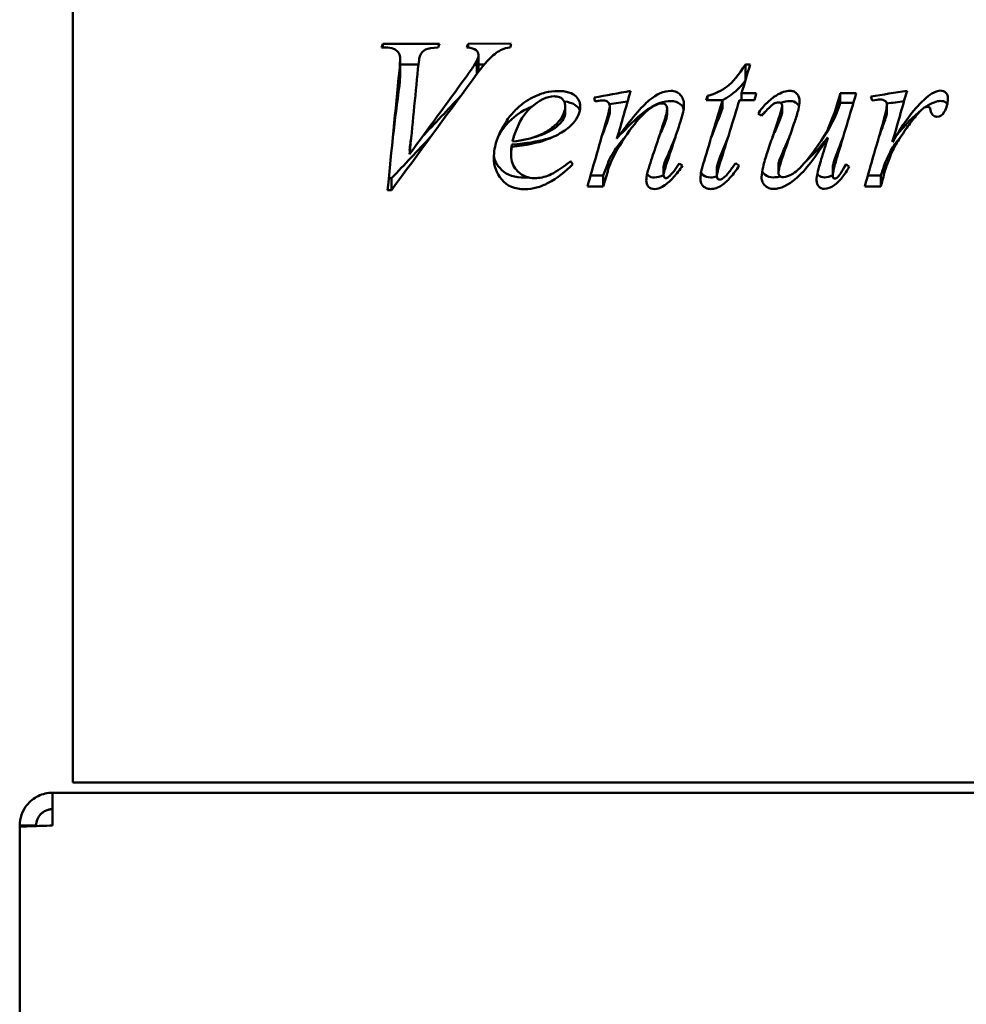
# Model space of a CAD drawing. Header units: millimetres. Extents: x 2244 to 3007, y 1276 to 2437.
# Tile 2 of 5: x 2244 to 2474, y 1704 to 1944. Entities that reach past the tile are written whole.
import ezdxf

# ---------------------------------------------------------------- set-up
doc = ezdxf.new("R2010")
doc.units = ezdxf.units.MM
doc.header["$LTSCALE"] = 12.5
doc.layers.add('Widoczne (ISO)', color=7, linetype='Continuous', lineweight=50)

msp = doc.modelspace()

# ---------------------------------------------------------------- linework, layer by layer
at = {"layer": 'Widoczne (ISO)'}
for p, q in [((2256.5, 2073.25), (2256.5, 1758.25)), ((2332.77, 1937.55), (2331.82, 1937.55)), ((2332.08, 1938.48), (2345.92, 1938.49)), ((2332.08, 1937.55), (2332.08, 1938.48)), ((2352.96, 1938.5), (2363.45, 1938.51)), ((2352.96, 1937.54), (2352.96, 1938.5)), ((2336.35, 1930.61), (2336.35, 1934.86)), ((2355.08, 1931.12), (2355.08, 1934.36)), ((2355.45, 1931.61), (2355.45, 1935.76)), ((2336.35, 1933.43), (2340.8, 1933.44)), ((2355.45, 1933.45), (2356.91, 1933.45)), ((2420.59, 1933.41), (2421.73, 1933.41)), ((2420.59, 1929.56), (2420.59, 1933.41)), ((2397.46, 1925), (2397.46, 1925)), ((2414.99, 1924.74), (2411.04, 1924.74)), ((2411.3, 1924.74), (2411.3, 1925.76)), ((2414.99, 1922.74), (2414.99, 1924.74)), ((2422.8, 1924.75), (2419.14, 1924.74)), ((2419.65, 1926.4), (2423.22, 1926.4)), ((2419.65, 1924.74), (2419.65, 1926.4)), ((2443.13, 1922.39), (2443.13, 1924.28)), ((2443.73, 1926.42), (2447.64, 1926.43)), ((2443.73, 1924.05), (2443.73, 1926.42)), ((2376.62, 1921.58), (2376.62, 1923.25)), ((2387.48, 1921.61), (2387.48, 1923.29)), ((2401.47, 1921.22), (2401.47, 1922.78)), ((2404.8, 1923.65), (2404.8, 1923.65)), ((2429.55, 1921.73), (2429.55, 1923.44)), ((2443.73, 1924.05), (2446.93, 1924.05)), ((2455.11, 1921.93), (2455.11, 1923.69)), ((2454.28, 1918.84), (2454.28, 1919.72)), ((2370.11, 1916.02), (2370.11, 1916.09)), ((2371.82, 1915.17), (2371.82, 1915.01)), ((2389.24, 1915.43), (2389.24, 1915.34)), ((2440.71, 1915.63), (2440.71, 1915.59)), ((2457.55, 1914.64), (2457.55, 1914.32)), ((2363.42, 1912.21), (2363.42, 1911.2)), ((2363.56, 1913.88), (2363.56, 1913.34)), ((2414.46, 1910.94), (2414.46, 1909.56)), ((2387.13, 1909.63), (2387.13, 1907.88)), ((2400.6, 1908.55), (2400.6, 1906.49)), ((2413.61, 1908.32), (2413.61, 1906.19)), ((2428.62, 1908.97), (2428.62, 1907.03)), ((2441.89, 1908.49), (2441.89, 1906.42)), ((2454.47, 1908.9), (2454.47, 1906.94)), ((2334.23, 1905.66), (2333.57, 1905.66)), ((2334.23, 1905.66), (2334.23, 1902.78)), ((2385.87, 1906.32), (2382.79, 1906.32)), ((2385.87, 1906.32), (2385.87, 1903.63)), ((2453.64, 1906.37), (2450.47, 1906.37)), ((2453.64, 1906.37), (2453.64, 1903.69)), ((2334.23, 1902.78), (2333.29, 1902.78)), ((2385.87, 1903.63), (2382.01, 1903.62)), ((2453.64, 1903.69), (2449.7, 1903.69)), ((2693.5, 1758.25), (2256.5, 1758.25)), ((2251.5, 1755.75), (2693.5, 1755.75)), ((2251.5, 1747.75), (2251.5, 1755.75)), ((2243.5, 1747.75), (2243.5, 1747.4)), ((2247.5, 1747.75), (2243.5, 1747.75)), ((2243.5, 1320.75), (2243.5, 1747.4)), ((2247.5, 1747.75), (2247.5, 1747.63))]:
    msp.add_line(p, q, dxfattribs=at)
for centre, major_axis, ratio, start_param, end_param in [((2331.95, 1914.11), (43.93, 163.32), 0.037061, 1.430969, 1.436752), ((2345.78, 1913.72), (-49.22, -164.66), 0.040888, 4.573584, 4.579321), ((2352.8, 1913.29), (54.64, 166.13), 0.044611, 1.433141, 1.438829), ((2363.32, 1914.1), (-43.92, -163.32), 0.037112, 4.572374, 4.578158), ((2388.12, 1597.96), (4881.64, 885.85), 0.065094, 1.558074, 1.559895), ((2455.61, 1516.99), (6019.6, 982.27), 0.06624, 1.559254, 1.560722), ((2383.79, 1915.21), (-39.4, 162.12), 0.013734, 4.765929, 4.771749), ((2388.12, 1507.16), (6237.08, 880.3), 0.065506, 1.560958, 1.561669), ((2411.17, 1915.16), (40.34, 162.33), 0.014572, 1.509056, 1.5154), ((2423.01, 1915.1), (-41.82, -162.66), 0.015561, 4.646835, 4.657035), ((2443.43, 1915), (45.53, 163.53), 0.016382, 1.505469, 1.518589), ((2451.36, 1914.5), (-61.05, 167.68), 0.020411, 4.765577, 4.771204), ((2455.61, 1403.06), (7700.08, 977.27), 0.066581, 1.56187, 1.562414), ((2443.43, 1914.79), (46.6, 130.17), 0.020582, 1.506954, 1.519775), ((2424.09, 1905.01), (-380.59, 271.45), 0.028211, 4.731455, 4.73356), ((2378.2, 1918.79), (132.91, -191.74), 0.022834, 4.743379, 4.747255), ((2404.85, 1934.08), (501.63, -304.17), 0.036526, 4.733735, 4.735332), ((2418.64, 1928.26), (364.29, -266.84), 0.034321, 4.736346, 4.738702), ((2445.53, 1927.27), (330.79, -257.02), 0.034827, 4.738274, 4.740609)]:
    msp.add_ellipse(centre, major_axis=major_axis, ratio=ratio, start_param=start_param, end_param=end_param, dxfattribs=at)
for points, knots in [([(2336.35, 1934.86), (2336.34, 1935.1), (2336.32, 1935.33), (2336.2, 1935.78), (2336.11, 1935.99), (2335.8, 1936.49), (2335.59, 1936.7), (2335.27, 1936.98), (2335.01, 1937.13), (2334.16, 1937.47), (2333.47, 1937.55), (2332.77, 1937.55)], [-0.4120516, -0.4120516, -0.4120516, -0.4120516, -0.3823975, -0.3823975, -0.3540603, -0.3540603, -0.3083976, -0.3083976, -0.2091535, -0.2091535, 0, 0, 0, 0]), ([(2345.64, 1937.56), (2344.13, 1937.54), (2343.1, 1937.38), (2342.55, 1937.09), (2342, 1936.8), (2341.55, 1936.3), (2341.21, 1935.6)], [0, 0, 0, 0, 1, 1, 1, 2, 2, 2, 2]), ([(2355.45, 1935.76), (2355.45, 1936.21), (2355.25, 1936.61), (2354.86, 1936.95), (2354.47, 1937.29), (2353.73, 1937.49), (2352.64, 1937.57)], [0, 0, 0, 0, 1, 1, 1, 2, 2, 2, 2]), ([(2361.19, 1937.09), (2360.24, 1936.64), (2359.3, 1935.96), (2358.36, 1935.06), (2357.43, 1934.16), (2355.94, 1932.33), (2353.91, 1929.56)], [0, 0, 0, 0, 1, 1, 1, 2, 2, 2, 2]), ([(2341.21, 1935.6), (2341.11, 1935.4), (2341.03, 1935.01), (2340.84, 1933.86), (2340.76, 1933.06), (2340.69, 1932.39)], [-0.356292, -0.356292, -0.356292, -0.356292, -0.2035718, -0.2035718, 0, 0, 0, 0]), ([(2352.28, 1930.18), (2352.88, 1930.99), (2353.54, 1931.91), (2354.44, 1933.26), (2354.84, 1933.89), (2355.08, 1934.36)], [-0.4116602, -0.4116602, -0.4116602, -0.4116602, -0.1597181, -0.1597181, 0, 0, 0, 0]), ([(2411.3, 1925.76), (2413.21, 1926.28), (2414.82, 1927.05), (2416.13, 1928.08), (2417.45, 1929.11), (2418.93, 1930.88), (2420.59, 1933.41)], [0, 0, 0, 0, 1, 1, 1, 2, 2, 2, 2]), ([(2414.99, 1924.73), (2415.39, 1924.92), (2415.77, 1925.12), (2417.44, 1926.13), (2418.91, 1927.5), (2420.55, 1929.44)], [0.727462, 0.727462, 0.727462, 0.727462, 1, 1, 1.993018, 1.993018, 1.993018, 1.993018]), ([(2359.19, 1910.59), (2359.19, 1912.1), (2359.45, 1913.56), (2360.5, 1916.67), (2361.33, 1918.19), (2362.78, 1920.37), (2363.46, 1921.24), (2364.96, 1922.82), (2365.76, 1923.52), (2367.28, 1924.6), (2367.95, 1925.01), (2369.62, 1925.88), (2370.65, 1926.28), (2372.77, 1926.82), (2373.83, 1926.95), (2374.9, 1926.95)], [-2.344716, -2.344716, -2.344716, -2.344716, -1.969136, -1.969136, -1.525754, -1.525754, -1.2006, -1.2006, -0.887482, -0.887482, -0.655378, -0.655378, -0.322016, -0.322016, 0, 0, 0, 0]), ([(2374.9, 1926.95), (2375.76, 1926.96), (2376.68, 1926.87), (2378.33, 1926.36), (2378.77, 1926.01), (2379.36, 1925.51), (2379.7, 1925.12), (2380.05, 1924.44), (2380.13, 1924.21), (2380.25, 1923.72), (2380.28, 1923.47), (2380.28, 1923.22)], [-0.455733, -0.455733, -0.455733, -0.455733, -0.3810041, -0.3810041, -0.3057257, -0.3057257, -0.1502032, -0.1502032, -0.0756254, -0.0756254, 0, 0, 0, 0]), ([(2389.24, 1915.34), (2392.66, 1920.09), (2395.29, 1923.22), (2397.12, 1924.72), (2398.95, 1926.23), (2400.71, 1926.98), (2402.41, 1926.98)], [0, 0, 0, 0, 1, 1, 1, 2, 2, 2, 2]), ([(2402.41, 1926.98), (2402.64, 1926.98), (2402.87, 1926.96), (2403.31, 1926.88), (2403.51, 1926.81), (2404.12, 1926.55), (2404.44, 1926.3), (2404.97, 1925.74), (2405.19, 1925.39), (2405.51, 1924.56), (2405.58, 1924.09), (2405.58, 1923.62)], [-0.4812637, -0.4812637, -0.4812637, -0.4812637, -0.4262887, -0.4262887, -0.3742214, -0.3742214, -0.2682455, -0.2682455, -0.1420108, -0.1420108, 0, 0, 0, 0]), ([(2431.46, 1927.01), (2431.64, 1927.01), (2431.81, 1926.99), (2432.15, 1926.92), (2432.31, 1926.87), (2432.77, 1926.65), (2433, 1926.45), (2433.37, 1926.04), (2433.54, 1925.76), (2433.76, 1925.13), (2433.81, 1924.79), (2433.81, 1924.44)], [-0.3365452, -0.3365452, -0.3365452, -0.3365452, -0.3021077, -0.3021077, -0.2695644, -0.2695644, -0.2021992, -0.2021992, -0.1029119, -0.1029119, 0, 0, 0, 0]), ([(2464.69, 1925.3), (2465.26, 1925.78), (2465.94, 1926.27), (2466.86, 1926.74), (2467.13, 1926.86), (2467.64, 1927), (2467.88, 1927.05), (2468.12, 1927.05)], [-0.383018, -0.383018, -0.383018, -0.383018, -0.1581064, -0.1581064, -0.0715806, -0.0715806, 0, 0, 0, 0]), ([(2468.12, 1927.05), (2468.69, 1927.05), (2469.14, 1926.88), (2469.48, 1926.55), (2469.81, 1926.22), (2469.98, 1925.73), (2469.98, 1925.08)], [0, 0, 0, 0, 1, 1, 1, 2, 2, 2, 2]), ([(2373.93, 1925.67), (2372.12, 1925.67), (2370.2, 1924.73), (2368.18, 1922.87), (2366.16, 1921), (2364.68, 1918.24), (2363.73, 1914.6)], [0, 0, 0, 0, 1, 1, 1, 2, 2, 2, 2]), ([(2376.62, 1923.25), (2376.62, 1923.44), (2376.6, 1923.64), (2376.52, 1924.02), (2376.46, 1924.19), (2376.24, 1924.67), (2376.05, 1924.87), (2375.71, 1925.2), (2375.48, 1925.34), (2374.81, 1925.61), (2374.36, 1925.67), (2373.93, 1925.67)], [-0.3351946, -0.3351946, -0.3351946, -0.3351946, -0.3023646, -0.3023646, -0.2718107, -0.2718107, -0.2153833, -0.2153833, -0.130847, -0.130847, 0, 0, 0, 0]), ([(2376.37, 1924.39), (2377.47, 1924.28), (2378.34, 1924.01), (2379.59, 1923.19), (2380, 1922.72), (2380.18, 1922.19)], [0.289261, 0.289261, 0.289261, 0.289261, 1, 1, 1.722348, 1.722348, 1.722348, 1.722348]), ([(2387.48, 1923.29), (2387.48, 1923.65), (2387.33, 1923.97), (2387.03, 1924.26), (2386.72, 1924.54), (2386.35, 1924.68), (2385.91, 1924.68)], [0, 0, 0, 0, 1, 1, 1, 2, 2, 2, 2]), ([(2389.53, 1915.75), (2392.81, 1919.27), (2395.34, 1921.59), (2398.95, 1923.9), (2400.71, 1924.48), (2402.41, 1924.49)], [0.029035, 0.029035, 0.029035, 0.029035, 1, 1, 2, 2, 2, 2]), ([(2402.41, 1924.49), (2403.32, 1924.49), (2404.08, 1924.24), (2405.1, 1923.42), (2405.37, 1923.01), (2405.5, 1922.53)], [0, 0, 0, 0, 1, 1, 1.69703, 1.69703, 1.69703, 1.69703]), ([(2423.69, 1921.49), (2424.33, 1922.41), (2425.06, 1923.3), (2426.55, 1924.78), (2427.31, 1925.4), (2428.14, 1925.89)], [-0.6293595, -0.6293595, -0.6293595, -0.6293595, -0.2915637, -0.2915637, 0, 0, 0, 0]), ([(2428.72, 1924.18), (2428.28, 1924.18), (2427.84, 1924.05), (2427.42, 1923.8), (2426.99, 1923.54), (2426.01, 1922.58), (2424.49, 1920.92)], [0, 0, 0, 0, 1, 1, 1, 2, 2, 2, 2]), ([(2429.55, 1923.44), (2429.55, 1923.63), (2429.46, 1923.8), (2429.29, 1923.95), (2429.12, 1924.11), (2428.93, 1924.18), (2428.72, 1924.18)], [0, 0, 0, 0, 1, 1, 1, 2, 2, 2, 2]), ([(2429.85, 1905.95), (2430.44, 1905.95), (2431.21, 1906.23), (2432.17, 1906.79), (2433.12, 1907.36), (2434.38, 1908.62), (2435.96, 1910.58), (2437.54, 1912.55), (2438.85, 1914.39), (2439.88, 1916.1), (2440.9, 1917.82), (2441.99, 1920.55), (2443.13, 1924.28)], [0, 0, 0, 0, 1, 1, 1, 2, 2, 2, 3, 3, 3, 4, 4, 4, 4]), ([(2431.46, 1924.51), (2432.15, 1924.51), (2432.71, 1924.32), (2433.39, 1923.74), (2433.56, 1923.5), (2433.67, 1923.24)], [0, 0, 0, 0, 1, 1, 1.542833, 1.542833, 1.542833, 1.542833]), ([(2433.81, 1924.44), (2433.81, 1923.88), (2433.66, 1923.15), (2433.27, 1921.54), (2432.93, 1920.45), (2432.61, 1919.5)], [-0.5020538, -0.5020538, -0.5020538, -0.5020538, -0.3020071, -0.3020071, 0, 0, 0, 0]), ([(2456.43, 1914.49), (2457.75, 1916.72), (2459.22, 1919.01), (2461.91, 1922.54), (2463.26, 1924.1), (2464.69, 1925.3)], [-1.331161, -1.331161, -1.331161, -1.331161, -0.559665, -0.559665, 0, 0, 0, 0]), ([(2468.12, 1924.54), (2468.69, 1924.54), (2469.14, 1924.41), (2469.63, 1924.03), (2469.75, 1923.89), (2469.83, 1923.72)], [0, 0, 0, 0, 1, 1, 1.456818, 1.456818, 1.456818, 1.456818]), ([(2360.21, 1915.75), (2360.57, 1916.45), (2361.01, 1917.16), (2363.13, 1919.95), (2365.12, 1921.57), (2367.85, 1922.89), (2368.19, 1923.04), (2368.53, 1923.18)], [0.658987, 0.658987, 0.658987, 0.658987, 1, 1, 2, 2, 2.141272, 2.141272, 2.141272, 2.141272]), ([(2370.11, 1916.09), (2371.09, 1916.53), (2372.07, 1917.04), (2374.1, 1918.46), (2374.72, 1919.17), (2375.47, 1920.08), (2375.91, 1920.73), (2376.34, 1921.72), (2376.45, 1922.03), (2376.58, 1922.64), (2376.62, 1922.94), (2376.62, 1923.25)], [-0.6447508, -0.6447508, -0.6447508, -0.6447508, -0.544742, -0.544742, -0.4150119, -0.4150119, -0.1884639, -0.1884639, -0.0909424, -0.0909424, 0, 0, 0, 0]), ([(2386.66, 1919.8), (2386.87, 1920.53), (2387.11, 1921.39), (2387.39, 1922.59), (2387.48, 1923.05), (2387.48, 1923.29)], [-0.1778493, -0.1778493, -0.1778493, -0.1778493, -0.0704967, -0.0704967, 0, 0, 0, 0]), ([(2398.32, 1923.32), (2396.95, 1922.56), (2395.52, 1921.29), (2394.04, 1919.51), (2392.55, 1917.72), (2390.98, 1915.45), (2389.32, 1912.68)], [0, 0, 0, 0, 1, 1, 1, 2, 2, 2, 2]), ([(2401.47, 1922.78), (2401.47, 1923.13), (2401.34, 1923.41), (2401.09, 1923.63), (2400.85, 1923.85), (2400.55, 1923.95), (2400.21, 1923.95)], [0, 0, 0, 0, 1, 1, 1, 2, 2, 2, 2]), ([(2405.58, 1923.62), (2405.58, 1923.03), (2405.49, 1922.4), (2405.22, 1921.06), (2405, 1920.27), (2404.76, 1919.53)], [-0.4096662, -0.4096662, -0.4096662, -0.4096662, -0.2335488, -0.2335488, 0, 0, 0, 0]), ([(2428.58, 1919.87), (2428.82, 1920.59), (2429.11, 1921.46), (2429.45, 1922.71), (2429.55, 1923.17), (2429.55, 1923.44)], [-0.1921583, -0.1921583, -0.1921583, -0.1921583, -0.0800237, -0.0800237, 0, 0, 0, 0]), ([(2439.73, 1915.84), (2439.78, 1915.9), (2439.83, 1915.96), (2440.9, 1917.36), (2441.99, 1919.48), (2443.13, 1922.39)], [2.954194, 2.954194, 2.954194, 2.954194, 3, 3, 4, 4, 4, 4]), ([(2454.28, 1919.72), (2454.51, 1920.48), (2454.74, 1921.34), (2455.01, 1922.65), (2455.11, 1923.23), (2455.11, 1923.69)], [-0.3416239, -0.3416239, -0.3416239, -0.3416239, -0.1387615, -0.1387615, 0, 0, 0, 0]), ([(2464.23, 1922.9), (2463.99, 1922.77), (2463.69, 1922.52), (2462.98, 1921.81), (2462.56, 1921.31), (2462.2, 1920.87)], [-0.3003884, -0.3003884, -0.3003884, -0.3003884, -0.1695212, -0.1695212, 0, 0, 0, 0]), ([(2467.32, 1920.68), (2466.92, 1920.68), (2466.58, 1920.8), (2466.31, 1921.06), (2466.03, 1921.32), (2465.85, 1921.71), (2465.78, 1922.25)], [0, 0, 0, 0, 1, 1, 1, 2, 2, 2, 2]), ([(2370.11, 1916.02), (2372.28, 1916.76), (2373.91, 1917.64), (2376.08, 1919.69), (2376.62, 1920.66), (2376.62, 1921.58)], [0, 0, 0, 0, 1, 1, 2, 2, 2, 2]), ([(2397.39, 1909.4), (2397.96, 1911.13), (2398.53, 1912.86), (2399.67, 1916.32), (2400.24, 1918.05), (2400.81, 1919.78)], [-1.093558, -1.093558, -1.093558, -1.093558, -0.546779, -0.546779, 0, 0, 0, 0]), ([(2404.76, 1919.53), (2404.16, 1917.73), (2403.57, 1915.94), (2402.38, 1912.34), (2401.79, 1910.54), (2401.2, 1908.75)], [-1.136095, -1.136095, -1.136095, -1.136095, -0.568047, -0.568047, 0, 0, 0, 0]), ([(2425.9, 1911.89), (2426.34, 1913.22), (2426.79, 1914.55), (2427.68, 1917.21), (2428.13, 1918.54), (2428.58, 1919.87)], [-0.8420038, -0.8420038, -0.8420038, -0.8420038, -0.4210019, -0.4210019, 0, 0, 0, 0]), ([(2432.61, 1919.5), (2432.14, 1918.13), (2431.67, 1916.75), (2430.73, 1914.01), (2430.26, 1912.64), (2429.79, 1911.26)], [-0.8709882, -0.8709882, -0.8709882, -0.8709882, -0.4354941, -0.4354941, 0, 0, 0, 0]), ([(2462.2, 1920.87), (2461.42, 1919.95), (2460.67, 1918.96), (2459.13, 1916.79), (2458.32, 1915.55), (2457.55, 1914.32)], [-0.7986701, -0.7986701, -0.7986701, -0.7986701, -0.435772, -0.435772, 0, 0, 0, 0]), ([(2378.54, 1919.13), (2377.72, 1918.23), (2376.76, 1917.47), (2374.5, 1916.08), (2373.17, 1915.49), (2371.82, 1915.01)], [-0.7934406, -0.7934406, -0.7934406, -0.7934406, -0.4278289, -0.4278289, 0, 0, 0, 0]), ([(2440.71, 1915.59), (2437.68, 1910.8), (2435.14, 1907.52), (2433.1, 1905.74), (2431.05, 1903.96), (2429.17, 1903.07), (2427.45, 1903.07)], [0, 0, 0, 0, 1, 1, 1, 2, 2, 2, 2]), ([(2438.28, 1907.41), (2438.44, 1908.05), (2438.72, 1909.07), (2439.61, 1912.05), (2440.15, 1913.81), (2440.71, 1915.59)], [-0.9783678, -0.9783678, -0.9783678, -0.9783678, -0.5593548, -0.5593548, 0, 0, 0, 0]), ([(2389.32, 1912.68), (2388.88, 1911.94), (2388.48, 1911.17), (2387.75, 1909.56), (2387.42, 1908.73), (2387.13, 1907.88)], [-0.5297177, -0.5297177, -0.5297177, -0.5297177, -0.269435, -0.269435, 0, 0, 0, 0]), ([(2457.55, 1914.32), (2457.18, 1913.73), (2456.84, 1913.12), (2456.23, 1911.83), (2455.94, 1911.15), (2455.7, 1910.46)], [-0.42929, -0.42929, -0.42929, -0.42929, -0.2208196, -0.2208196, 0, 0, 0, 0]), ([(2366.8, 1903.01), (2364.28, 1903.01), (2362.39, 1903.79), (2361.11, 1905.37), (2359.83, 1906.95), (2359.19, 1908.69), (2359.19, 1910.59)], [0, 0, 0, 0, 1, 1, 1, 2, 2, 2, 2]), ([(2366.8, 1905.84), (2364.28, 1905.84), (2362.39, 1906.45), (2359.96, 1908.78), (2359.32, 1909.99), (2359.21, 1911.3)], [0, 0, 0, 0, 1, 1, 1.901052, 1.901052, 1.901052, 1.901052]), ([(2363.42, 1911.2), (2363.42, 1910.56), (2363.52, 1909.93), (2363.96, 1908.73), (2364.28, 1908.2), (2364.82, 1907.57), (2364.95, 1907.43), (2365.62, 1906.78), (2366.23, 1906.37), (2367.62, 1905.81), (2368.36, 1905.69), (2369.11, 1905.69)], [-0.8873024, -0.8873024, -0.8873024, -0.8873024, -0.6962118, -0.6962118, -0.507233, -0.507233, -0.4507466, -0.4507466, -0.2266887, -0.2266887, 0, 0, 0, 0]), ([(2369.11, 1905.69), (2370.37, 1905.69), (2371.58, 1905.95), (2372.75, 1906.45), (2373.91, 1906.96), (2375.64, 1908.08), (2377.95, 1909.81)], [0, 0, 0, 0, 1, 1, 1, 2, 2, 2, 2]), ([(2409.61, 1905.56), (2409.6, 1906.12), (2409.71, 1906.78), (2409.99, 1908.14), (2410.24, 1909.02), (2410.49, 1909.82)], [-0.4183564, -0.4183564, -0.4183564, -0.4183564, -0.2507191, -0.2507191, 0, 0, 0, 0]), ([(2424.53, 1905.94), (2424.53, 1906.69), (2424.68, 1907.58), (2425.14, 1909.55), (2425.52, 1910.77), (2425.9, 1911.89)], [-0.6079713, -0.6079713, -0.6079713, -0.6079713, -0.3534415, -0.3534415, 0, 0, 0, 0]), ([(2429.79, 1911.26), (2429.49, 1910.41), (2429.15, 1909.39), (2428.74, 1907.92), (2428.62, 1907.36), (2428.62, 1907.03)], [-0.2384846, -0.2384846, -0.2384846, -0.2384846, -0.099366, -0.099366, 0, 0, 0, 0]), ([(2442.94, 1910.82), (2442.67, 1909.91), (2442.37, 1908.87), (2442, 1907.35), (2441.89, 1906.76), (2441.89, 1906.42)], [-0.2528406, -0.2528406, -0.2528406, -0.2528406, -0.1040615, -0.1040615, 0, 0, 0, 0]), ([(2455.7, 1910.46), (2455.4, 1909.67), (2455.1, 1908.85), (2454.73, 1907.79), (2454.53, 1907.22), (2454.47, 1906.94)], [-0.2722567, -0.2722567, -0.2722567, -0.2722567, -0.0846942, -0.0846942, 0, 0, 0, 0]), ([(2378.46, 1909.07), (2376.71, 1907.33), (2374.69, 1905.67), (2371.57, 1904.05), (2370.61, 1903.66), (2368.69, 1903.14), (2367.75, 1903.01), (2366.8, 1903.01)], [-1.338722, -1.338722, -1.338722, -1.338722, -0.595981, -0.595981, -0.285582, -0.285582, 0, 0, 0, 0]), ([(2387.13, 1909.63), (2386.92, 1909.08), (2386.71, 1908.52), (2386.29, 1907.42), (2386.08, 1906.87), (2385.87, 1906.32)], [-0.3544058, -0.3544058, -0.3544058, -0.3544058, -0.1772029, -0.1772029, 0, 0, 0, 0]), ([(2387.13, 1907.88), (2386.92, 1907.17), (2386.71, 1906.46), (2386.29, 1905.04), (2386.08, 1904.33), (2385.87, 1903.63)], [-0.4442729, -0.4442729, -0.4442729, -0.4442729, -0.2221364, -0.2221364, 0, 0, 0, 0]), ([(2396.39, 1905.15), (2396.39, 1905.64), (2396.51, 1906.27), (2396.84, 1907.67), (2397.12, 1908.59), (2397.39, 1909.4)], [-0.4326817, -0.4326817, -0.4326817, -0.4326817, -0.257243, -0.257243, 0, 0, 0, 0]), ([(2401.2, 1908.75), (2401.05, 1908.29), (2400.87, 1907.72), (2400.66, 1906.94), (2400.6, 1906.65), (2400.6, 1906.49)], [-0.1131495, -0.1131495, -0.1131495, -0.1131495, -0.04593, -0.04593, 0, 0, 0, 0]), ([(2405.26, 1908.78), (2404.59, 1907.79), (2403.84, 1906.79), (2402.41, 1905.22), (2401.7, 1904.54), (2400.94, 1904.01)], [-0.6372907, -0.6372907, -0.6372907, -0.6372907, -0.2781806, -0.2781806, 0, 0, 0, 0]), ([(2401.83, 1905.98), (2402.28, 1906.38), (2402.71, 1906.86), (2403.57, 1907.94), (2404.03, 1908.61), (2404.45, 1909.27)], [-0.4146074, -0.4146074, -0.4146074, -0.4146074, -0.233863, -0.233863, 0, 0, 0, 0]), ([(2414.46, 1909.56), (2414.24, 1908.89), (2413.99, 1908.1), (2413.72, 1907.03), (2413.61, 1906.52), (2413.61, 1906.19)], [-0.2668041, -0.2668041, -0.2668041, -0.2668041, -0.0977492, -0.0977492, 0, 0, 0, 0]), ([(2419.07, 1908.74), (2418.42, 1907.74), (2417.68, 1906.72), (2416.28, 1905.15), (2415.58, 1904.47), (2414.81, 1903.97)], [-0.6338553, -0.6338553, -0.6338553, -0.6338553, -0.2753586, -0.2753586, 0, 0, 0, 0]), ([(2415.75, 1906.19), (2415.97, 1906.4), (2416.31, 1906.82), (2417.14, 1907.89), (2417.71, 1908.68), (2418.21, 1909.37)], [-0.4227471, -0.4227471, -0.4227471, -0.4227471, -0.254949, -0.254949, 0, 0, 0, 0]), ([(2427.45, 1905.89), (2426.63, 1905.88), (2425.94, 1906.09), (2425.04, 1906.77), (2424.81, 1907.06), (2424.67, 1907.39)], [0, 0, 0, 0, 1, 1, 1.596641, 1.596641, 1.596641, 1.596641]), ([(2445.92, 1908.51), (2445.39, 1907.57), (2444.79, 1906.63), (2443.58, 1905.13), (2442.96, 1904.48), (2442.26, 1903.97)], [-0.5818664, -0.5818664, -0.5818664, -0.5818664, -0.2596739, -0.2596739, 0, 0, 0, 0]), ([(2442.37, 1905.59), (2442.6, 1905.59), (2442.85, 1905.72), (2443.12, 1905.96), (2443.38, 1906.21), (2444.06, 1907.26), (2445.14, 1909.11)], [0, 0, 0, 0, 1, 1, 1, 2, 2, 2, 2]), ([(2454.47, 1908.9), (2454.33, 1908.48), (2454.19, 1908.06), (2453.92, 1907.21), (2453.78, 1906.79), (2453.64, 1906.37)], [-0.2667185, -0.2667185, -0.2667185, -0.2667185, -0.1333593, -0.1333593, 0, 0, 0, 0]), ([(2398.4, 1903.04), (2397.79, 1903.04), (2397.3, 1903.23), (2396.94, 1903.61), (2396.58, 1903.99), (2396.4, 1904.5), (2396.39, 1905.15)], [0, 0, 0, 0, 1, 1, 1, 2, 2, 2, 2]), ([(2398.4, 1905.86), (2397.79, 1905.86), (2397.3, 1906.01), (2396.8, 1906.42), (2396.69, 1906.54), (2396.61, 1906.68)], [0, 0, 0, 0, 1, 1, 1.375556, 1.375556, 1.375556, 1.375556]), ([(2400.6, 1906.49), (2400.6, 1906.26), (2400.66, 1906.07), (2400.78, 1905.91), (2400.91, 1905.75), (2401.04, 1905.67), (2401.17, 1905.67)], [0, 0, 0, 0, 1, 1, 1, 2, 2, 2, 2]), ([(2412.07, 1903.05), (2411.71, 1903.05), (2411.36, 1903.11), (2410.75, 1903.36), (2410.51, 1903.53), (2410.08, 1903.97), (2409.91, 1904.22), (2409.66, 1904.84), (2409.61, 1905.2), (2409.61, 1905.56)], [-0.3984048, -0.3984048, -0.3984048, -0.3984048, -0.2919252, -0.2919252, -0.2011142, -0.2011142, -0.1079427, -0.1079427, 0, 0, 0, 0]), ([(2412.07, 1905.87), (2411.34, 1905.87), (2410.75, 1906.05), (2410.06, 1906.6), (2409.89, 1906.81), (2409.77, 1907.05)], [0, 0, 0, 0, 1, 1, 1.509133, 1.509133, 1.509133, 1.509133]), ([(2413.61, 1906.19), (2413.61, 1905.92), (2413.67, 1905.72), (2413.79, 1905.56), (2413.92, 1905.41), (2414.07, 1905.34), (2414.24, 1905.34)], [0, 0, 0, 0, 1, 1, 1, 2, 2, 2, 2]), ([(2427.45, 1903.07), (2427.06, 1903.07), (2426.69, 1903.13), (2425.88, 1903.44), (2425.57, 1903.7), (2425.12, 1904.13), (2424.91, 1904.42), (2424.69, 1904.93), (2424.63, 1905.12), (2424.55, 1905.52), (2424.53, 1905.73), (2424.53, 1905.94)], [-0.3739518, -0.3739518, -0.3739518, -0.3739518, -0.3109276, -0.3109276, -0.2319437, -0.2319437, -0.1231137, -0.1231137, -0.0633613, -0.0633613, 0, 0, 0, 0]), ([(2428.62, 1907.03), (2428.62, 1906.69), (2428.73, 1906.42), (2428.95, 1906.23), (2429.17, 1906.04), (2429.47, 1905.95), (2429.85, 1905.95)], [0, 0, 0, 0, 1, 1, 1, 2, 2, 2, 2]), ([(2439.86, 1903.08), (2439.29, 1903.08), (2438.83, 1903.27), (2438.47, 1903.65), (2438.12, 1904.03), (2437.94, 1904.51), (2437.94, 1905.1)], [0, 0, 0, 0, 1, 1, 1, 2, 2, 2, 2]), ([(2439.86, 1905.89), (2439.29, 1905.89), (2438.83, 1906.04), (2438.33, 1906.46), (2438.22, 1906.59), (2438.13, 1906.73)], [0, 0, 0, 0, 1, 1, 1.400692, 1.400692, 1.400692, 1.400692]), ([(2441.89, 1906.42), (2441.89, 1906.13), (2441.93, 1905.92), (2442.02, 1905.79), (2442.1, 1905.66), (2442.22, 1905.59), (2442.37, 1905.59)], [0, 0, 0, 0, 1, 1, 1, 2, 2, 2, 2]), ([(2454.47, 1906.94), (2454.33, 1906.4), (2454.19, 1905.86), (2453.92, 1904.77), (2453.78, 1904.23), (2453.64, 1903.69)], [-0.3363723, -0.3363723, -0.3363723, -0.3363723, -0.1681861, -0.1681861, 0, 0, 0, 0]), ([(2251.5, 1755.75), (2250.31, 1755.75), (2249.11, 1755.48), (2246.96, 1754.44), (2246, 1753.67), (2244.13, 1751.34), (2243.5, 1749.55), (2243.5, 1747.75)], [0, 0, 0, 0, 0.448799, 0.448799, 0.897598, 0.897598, 1.570796, 1.570796, 1.570796, 1.570796]), ([(2251.5, 1751.75), (2251.21, 1751.75), (2250.91, 1751.72), (2250.34, 1751.59), (2250.06, 1751.49), (2249.61, 1751.28), (2249.44, 1751.18), (2249.06, 1750.93), (2248.86, 1750.76), (2248.3, 1750.21), (2248.01, 1749.77), (2247.61, 1748.8), (2247.5, 1748.28), (2247.5, 1747.75)], [0, 0, 0, 0, 0.0888877, 0.0888877, 0.1777749, 0.1777749, 0.2370388, 0.2370388, 0.3152624, 0.3152624, 0.4719896, 0.4719896, 0.6305869, 0.6305869, 0.6305869, 0.6305869]), ([(2243.5, 1747.4), (2243.5, 1747.43), (2243.78, 1747.46), (2244.81, 1747.53), (2245.58, 1747.56), (2247.92, 1747.65), (2249.71, 1747.7), (2251.5, 1747.75)], [0, 0, 0, 0, 0.448799, 0.448799, 0.897598, 0.897598, 1.570796, 1.570796, 1.570796, 1.570796])]:
    msp.add_open_spline(points, degree=3, knots=knots, dxfattribs=at)
for points in [[(2363.19, 1937.58), (2362.35, 1937.5), (2361.69, 1937.34), (2361.19, 1937.09)], [(2336.15, 1931.87), (2336.28, 1933.35), (2336.35, 1934.35), (2336.35, 1934.86)], [(2355.08, 1934.36), (2355.32, 1934.9), (2355.45, 1935.36), (2355.45, 1935.76)], [(2333.29, 1902.78), (2334.24, 1912.46), (2335.19, 1922.21), (2336.15, 1931.87)], [(2340.69, 1932.39), (2340.01, 1925.47), (2339.32, 1918.5), (2338.63, 1911.55)], [(2421.73, 1933.41), (2421.04, 1931.08), (2420.34, 1928.74), (2419.65, 1926.4)], [(2353.91, 1929.56), (2347.35, 1920.65), (2340.79, 1911.68), (2334.23, 1902.78)], [(2336.15, 1928.29), (2336.28, 1929.44), (2336.35, 1930.21), (2336.35, 1930.61)], [(2338.63, 1911.55), (2343.18, 1917.76), (2347.73, 1923.99), (2352.28, 1930.18)], [(2334.56, 1915.75), (2335.09, 1919.94), (2335.62, 1924.13), (2336.15, 1928.29)], [(2392.57, 1926.97), (2391.46, 1923.1), (2390.35, 1919.22), (2389.24, 1915.34)], [(2428.14, 1925.89), (2429.34, 1926.64), (2430.45, 1927.01), (2431.46, 1927.01)], [(2460.03, 1927.04), (2458.83, 1922.86), (2457.63, 1918.68), (2456.43, 1914.49)], [(2341.7, 1915.75), (2344.82, 1919.06), (2347.94, 1922.38), (2351.05, 1925.68)], [(2384.85, 1924.57), (2384.54, 1924.52), (2384.22, 1924.47), (2383.91, 1924.42)], [(2385.91, 1924.68), (2385.72, 1924.68), (2385.37, 1924.64), (2384.85, 1924.57)], [(2397.46, 1924.99), (2397.46, 1924.99), (2397.46, 1924.99), (2397.46, 1924.99)], [(2410.49, 1909.82), (2411.99, 1914.79), (2413.49, 1919.77), (2414.99, 1924.74)], [(2419.14, 1924.74), (2417.58, 1919.69), (2416.02, 1914.62), (2414.46, 1909.56)], [(2429.14, 1924.06), (2429.96, 1924.36), (2430.74, 1924.51), (2431.46, 1924.51)], [(2447.64, 1926.43), (2446.08, 1921.23), (2444.51, 1916.02), (2442.94, 1910.82)], [(2453.42, 1924.89), (2453.08, 1924.89), (2452.45, 1924.81), (2451.53, 1924.66)], [(2454.74, 1924.49), (2454.39, 1924.76), (2453.96, 1924.89), (2453.42, 1924.89)], [(2455.11, 1923.69), (2455.11, 1924.02), (2454.99, 1924.28), (2454.74, 1924.49)], [(2464.69, 1923.18), (2466.1, 1924.08), (2467.24, 1924.53), (2468.12, 1924.54)], [(2467.18, 1924.39), (2467.18, 1924.39), (2467.18, 1924.39), (2467.18, 1924.39)], [(2469.98, 1925.08), (2469.98, 1923.96), (2469.68, 1922.88), (2469.09, 1921.85)], [(2380.28, 1923.22), (2380.28, 1921.79), (2379.7, 1920.43), (2378.54, 1919.13)], [(2394.65, 1922.27), (2394.65, 1922.27), (2394.65, 1922.27), (2394.65, 1922.27)], [(2395.87, 1923.57), (2395.87, 1923.57), (2395.87, 1923.57), (2395.87, 1923.57)], [(2400.21, 1923.95), (2399.69, 1923.95), (2399.06, 1923.74), (2398.32, 1923.32)], [(2400.81, 1919.78), (2401.25, 1921.08), (2401.47, 1922.08), (2401.47, 1922.78)], [(2412.28, 1915.75), (2413.18, 1918.08), (2414.09, 1920.41), (2414.99, 1922.74)], [(2424.41, 1920.97), (2424.7, 1921.25), (2424.98, 1921.52), (2425.27, 1921.77)], [(2454.28, 1918.84), (2454.84, 1920.29), (2455.11, 1921.32), (2455.11, 1921.93)], [(2457.19, 1915.75), (2459.48, 1918.65), (2461.59, 1920.85), (2463.53, 1922.35)], [(2465.06, 1923.1), (2464.76, 1923.1), (2464.48, 1923.04), (2464.23, 1922.9)], [(2464.38, 1922.97), (2464.48, 1923.04), (2464.59, 1923.11), (2464.69, 1923.18)], [(2465.55, 1922.9), (2465.41, 1923.04), (2465.25, 1923.1), (2465.06, 1923.1)], [(2465.78, 1922.25), (2465.74, 1922.57), (2465.66, 1922.79), (2465.55, 1922.9)], [(2469.09, 1921.85), (2468.7, 1921.07), (2468.1, 1920.68), (2467.32, 1920.68)], [(2382.01, 1903.62), (2383.56, 1909), (2385.11, 1914.4), (2386.66, 1919.8)], [(2386.66, 1918.9), (2387.21, 1920.4), (2387.48, 1921.3), (2387.48, 1921.61)], [(2400.81, 1918.89), (2401.25, 1919.9), (2401.47, 1920.67), (2401.47, 1921.22)], [(2428.58, 1918.95), (2429.22, 1920.44), (2429.55, 1921.36), (2429.55, 1921.73)], [(2449.7, 1903.69), (2451.23, 1909.02), (2452.76, 1914.37), (2454.28, 1919.72)], [(2385.5, 1915.75), (2385.88, 1916.8), (2386.27, 1917.85), (2386.66, 1918.9)], [(2399.48, 1915.75), (2399.93, 1916.8), (2400.37, 1917.84), (2400.81, 1918.89)], [(2427.2, 1915.75), (2427.66, 1916.82), (2428.12, 1917.89), (2428.58, 1918.95)], [(2453.15, 1915.75), (2453.53, 1916.78), (2453.91, 1917.81), (2454.28, 1918.84)], [(2343.76, 1915.75), (2340.59, 1912.38), (2337.41, 1909.02), (2334.23, 1905.66)], [(2339.04, 1915.75), (2338.9, 1914.66), (2338.77, 1913.57), (2338.63, 1912.48)], [(2371.82, 1915.17), (2369.86, 1914.62), (2367.11, 1914.19), (2363.56, 1913.88)], [(2371.82, 1915.01), (2369.86, 1914.3), (2367.11, 1913.75), (2363.56, 1913.34)], [(2363.73, 1914.6), (2366.34, 1914.89), (2368.47, 1915.39), (2370.11, 1916.09)], [(2364.06, 1915.75), (2363.94, 1915.46), (2363.83, 1915.16), (2363.73, 1914.86)], [(2363.73, 1914.86), (2363.75, 1914.86), (2363.78, 1914.86), (2363.8, 1914.86)], [(2369.22, 1915.75), (2369.53, 1915.83), (2369.83, 1915.92), (2370.11, 1916.02)], [(2373.67, 1915.75), (2373.09, 1915.55), (2372.47, 1915.35), (2371.82, 1915.17)], [(2389.35, 1915.75), (2389.31, 1915.64), (2389.28, 1915.54), (2389.24, 1915.43)], [(2389.24, 1915.43), (2389.25, 1915.44), (2389.26, 1915.46), (2389.27, 1915.47)], [(2391.26, 1915.75), (2390.63, 1915.01), (2389.98, 1914.22), (2389.32, 1913.36)], [(2391.26, 1915.75), (2391.26, 1915.75), (2391.26, 1915.75), (2391.26, 1915.75)], [(2403.51, 1915.75), (2402.74, 1913.93), (2401.97, 1912.12), (2401.2, 1910.3)], [(2416.37, 1915.75), (2415.73, 1914.15), (2415.1, 1912.54), (2414.46, 1910.94)], [(2431.33, 1915.75), (2430.81, 1914.59), (2430.3, 1913.42), (2429.79, 1912.26)], [(2440.71, 1915.63), (2438.62, 1913.05), (2436.76, 1911.04), (2435.14, 1909.58)], [(2444.43, 1915.75), (2443.93, 1914.47), (2443.44, 1913.19), (2442.94, 1911.91)], [(2457.55, 1914.64), (2456.83, 1913.75), (2456.21, 1912.75), (2455.7, 1911.63)], [(2456.79, 1915.75), (2456.67, 1915.42), (2456.55, 1915.1), (2456.43, 1914.77)], [(2456.43, 1914.77), (2456.48, 1914.83), (2456.52, 1914.88), (2456.56, 1914.94)], [(2457.19, 1915.75), (2457.19, 1915.75), (2457.19, 1915.75), (2457.19, 1915.75)], [(2458.46, 1915.75), (2458.16, 1915.39), (2457.86, 1915.02), (2457.55, 1914.64)], [(2338.63, 1912.48), (2338.66, 1912.52), (2338.7, 1912.55), (2338.73, 1912.59)], [(2363.56, 1913.88), (2363.47, 1913.21), (2363.42, 1912.65), (2363.42, 1912.21)], [(2363.56, 1913.34), (2363.47, 1912.48), (2363.42, 1911.77), (2363.42, 1911.2)], [(2389.32, 1913.36), (2388.45, 1912.22), (2387.72, 1910.98), (2387.13, 1909.63)], [(2429.79, 1912.26), (2429.01, 1910.53), (2428.62, 1909.43), (2428.62, 1908.97)], [(2401.2, 1910.3), (2400.8, 1909.34), (2400.6, 1908.76), (2400.6, 1908.55)], [(2414.46, 1910.94), (2413.89, 1909.59), (2413.61, 1908.71), (2413.61, 1908.32)], [(2442.94, 1911.91), (2442.24, 1910.11), (2441.89, 1908.97), (2441.89, 1908.49)], [(2455.7, 1911.63), (2454.97, 1910.12), (2454.56, 1909.21), (2454.47, 1908.9)], [(2418.23, 1909.35), (2418.18, 1909.29), (2418.12, 1909.23), (2418.07, 1909.17)], [(2437.94, 1905.1), (2437.94, 1905.69), (2438.06, 1906.46), (2438.28, 1907.41)], [(2367.62, 1905.87), (2367.35, 1905.85), (2367.07, 1905.84), (2366.8, 1905.84)], [(2400.6, 1906.45), (2399.78, 1906.06), (2399.05, 1905.86), (2398.4, 1905.86)], [(2401.17, 1905.67), (2401.34, 1905.67), (2401.56, 1905.77), (2401.83, 1905.98)], [(2413.61, 1906.1), (2413.1, 1905.95), (2412.59, 1905.87), (2412.07, 1905.87)], [(2414.24, 1905.34), (2414.62, 1905.34), (2415.12, 1905.62), (2415.75, 1906.19)], [(2429.15, 1906.1), (2428.57, 1905.96), (2428, 1905.89), (2427.45, 1905.89)], [(2441.89, 1906.39), (2441.2, 1906.06), (2440.52, 1905.9), (2439.86, 1905.89)], [(2400.94, 1904.01), (2399.99, 1903.36), (2399.14, 1903.04), (2398.4, 1903.04)], [(2414.81, 1903.97), (2413.92, 1903.36), (2413, 1903.05), (2412.07, 1903.05)], [(2442.26, 1903.97), (2441.44, 1903.37), (2440.64, 1903.08), (2439.86, 1903.08)]]:
    msp.add_open_spline(points, degree=3, dxfattribs=at)

doc.saveas('drawing.dxf')
